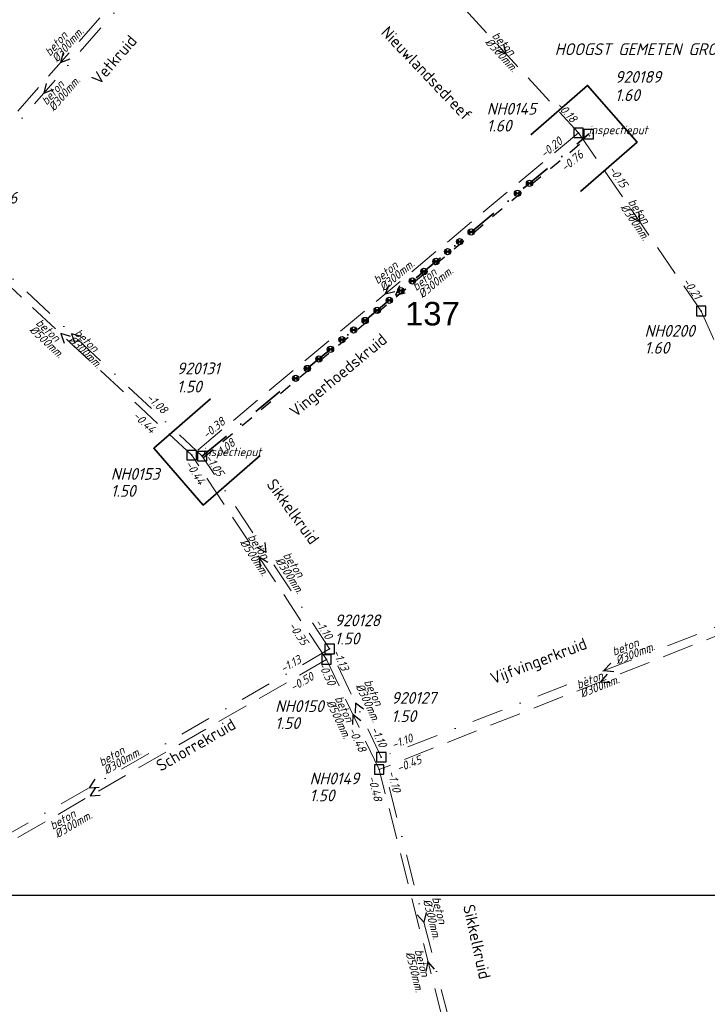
# Model space of a CAD drawing. Header units: metres. Extents: x 152202 to 157341, y 461610 to 468701.
# Tile 235 of 238: x 154694 to 154803, y 468313 to 468469. Entities that reach past the tile are written whole.
import ezdxf
from ezdxf.enums import TextEntityAlignment as Align

# ---------------------------------------------------------------- set-up
doc = ezdxf.new("R2010")
doc.units = ezdxf.units.M
doc.header["$PDMODE"] = 64
doc.header["$PDSIZE"] = 1.5
for name, pattern in [('HIDDEN', [4, 2, -2]), ('RI-HWA', [7.4, 5, -2.4]), ('RI-VWA', [11, 5, -3, 0, -3])]:
    doc.linetypes.add(name, pattern=pattern)
doc.layers.get('0').update_dxf_attribs({"linetype": 'CONTINUOUS'})
doc.layers.get('DEFPOINTS').update_dxf_attribs({"linetype": 'CONTINUOUS'})
for name, color, linetype, lineweight in [('B-OI-RI-HWA-BOB-T18', 150, 'CONTINUOUS', 18), ('B-OI-RI-HWA-MATERIAAL-T18', 150, 'CONTINUOUS', 18), ('B-OI-RI-HWA-PUTDEKSELHOOGTE-T25', 150, 'CONTINUOUS', 25), ('B-OI-RI-HWA-PUTNUMMER-T25', 150, 'CONTINUOUS', 25), ('B-OI-RI-HWA_DIAMETER-T18', 150, 'CONTINUOUS', 18), ('B-OI-RI-HWA_RIOOLPUT-S', 150, 'CONTINUOUS', 25), ('B-OI-RI-HWA_TRANSPORTLEIDING-G', 150, 'RI-HWA', 18), ('B-OI-RI-STROOMRICHTING-S', 252, 'CONTINUOUS', 25), ('B-OI-RI-VWA-BOB-T18', 34, 'CONTINUOUS', 18), ('B-OI-RI-VWA-DIAMETER-T18', 34, 'CONTINUOUS', 18), ('B-OI-RI-VWA-MATERIAAL-T18', 34, 'CONTINUOUS', 18), ('B-OI-RI-VWA_PUTDEKSELHOOGTE-T25', 34, 'CONTINUOUS', 25), ('B-OI-RI-VWA_PUTNUMMER-T25', 34, 'CONTINUOUS', 25), ('B-OI-RI-VWA_RIOOLPUT-S', 34, 'CONTINUOUS', 25), ('B-OI-RI-VWA_TRANSPORTLEIDING-G', 34, 'RI-VWA', 18), ('B-RO-OG-TOPOGRAFIE-T18', 2, 'CONTINUOUS', 18), ('N-OI-RI-STROOMRICHTING-S', 252, 'CONTINUOUS', 25), ('N-OI-RI-T50', 130, 'CONTINUOUS', 50), ('N-OI-RI-TRANSPORTLEIDING-GEEN VERIFICATIE-G', 161, 'HIDDEN', 30), ('N-OI-RI-VRIJVERVAL_HULPSTUK-S', 210, 'CONTINUOUS', 25), ('N-OI-RI-VWA-BOB-T18', 36, 'CONTINUOUS', 18), ('N-OI-RI-VWA-DIAMETER-T18', 36, 'CONTINUOUS', 18), ('N-OI-RI-VWA-MATERIAAL-T18', 36, 'CONTINUOUS', 18), ('N-OI-RI-VWA_PUTDEKSELHOOGTE-T25', 36, 'CONTINUOUS', 25), ('N-OI-RI-VWA_PUTNUMMER-T25', 36, 'CONTINUOUS', 25), ('N-OI-RI-VWA_RIOOLPUT-S', 36, 'CONTINUOUS', 25), ('N-OI-RI-VWA_TRANSPORTLEIDING-G', 36, 'RI-VWA', 35), ('N-OI-WH-T25', 2, 'CONTINUOUS', 25), ('N-RO-KG-GRENS_WERK-G', 7, 'XX-WERKGRENS', 35)]:
    doc.layers.add(name, color=color, linetype=linetype, lineweight=lineweight)
doc.styles.add('ARIAL', font='arial.ttf')
doc.styles.add('NLCS-ISO-M200-T18', font='NLCS-ISO.ttf', dxfattribs={"height": 360})
doc.styles.add('NLCS-ISO-M500-T18_CURSIEF', font='NLCS-ISO.ttf', dxfattribs={"oblique": 15, "height": 0.9})
doc.styles.add('NLCS-ISO-M750-T18_CURSIEF', font='NLCS-ISO.ttf', dxfattribs={"oblique": 15, "height": 1.35})
doc.styles.add('NLCS-ISO-M750-T25_CURSIEF', font='NLCS-ISO.ttf', dxfattribs={"oblique": 15, "height": 1.875})
doc.linetypes.add('XX-WERKGRENS', pattern='A,0,[137,NLCS.SHX,S=0.1,R=0,X=-1.1,Y=-1.35],-6', length=6)

# ---------------------------------------------------------------- blocks, each defined once
blk = doc.blocks.new('ACMAP_ANN_TEMPLATE_vwa-diam')
at = {"style": 'NLCS-ISO-M750-T18_CURSIEF', "oblique": 15}
blk.add_attdef('vwa-diam', (0.3, -1.3), '', height=1.35, dxfattribs=at)
blk = doc.blocks.new('ACMAP_ANN_TEMPLATE_vwa-materiaal')
at = {"style": 'NLCS-ISO-M750-T18_CURSIEF', "oblique": 15}
blk.add_attdef('vwa-mat', (0.3, 0.2), '', height=1.35, dxfattribs=at)
blk = doc.blocks.new('ACMAP_ANN_TEMPLATE_vwa-nap-l')
at = {"style": 'NLCS-ISO-M750-T18_CURSIEF', "oblique": 15}
blk.add_attdef('vwa-nap-l', (3.3, 0.2), '', height=1.35, dxfattribs=at)
blk = doc.blocks.new('ACMAP_ANN_TEMPLATE_vwa-nap-r')
at = {"style": 'NLCS-ISO-M750-T18_CURSIEF', "oblique": 15}
blk.add_attdef('vwa-nap-r', (-5.6, 0.2), '', height=1.35, dxfattribs=at)
blk = doc.blocks.new('ACMAP_ANN_TEMPLATE_type knoop')
at = {"layer": 'DEFPOINTS', "style": 'NLCS-ISO-M750-T18_CURSIEF', "oblique": 15}
blk.add_attdef('type_knoop', (0, 0), '', height=1.35, dxfattribs=at)
blk = doc.blocks.new('ACMAP_ANN_TEMPLATE_vwa-puth')
at = {"style": 'NLCS-ISO-M750-T25_CURSIEF', "oblique": 15}
blk.add_attdef('vwa-puth', (-3, 5), '', height=1.88, dxfattribs=at)
blk = doc.blocks.new('ACMAP_ANN_TEMPLATE_vwa-putnr')
at = {"style": 'NLCS-ISO-M750-T25_CURSIEF', "oblique": 15}
blk.add_attdef('vaw-putnr', (-3, 7.9), '', height=1.88, dxfattribs=at)
blk = doc.blocks.new('ACMAP_ANN_TEMPLATE_hwa-diam')
at = {"style": 'NLCS-ISO-M750-T18_CURSIEF', "oblique": 15}
blk.add_attdef('hwa-diam', (-3.7, -1.3), '', height=1.35, dxfattribs=at)
blk = doc.blocks.new('ACMAP_ANN_TEMPLATE_hwa-materiaal')
at = {"style": 'NLCS-ISO-M750-T18_CURSIEF', "oblique": 15}
blk.add_attdef('hwa-mat', (-3.7, 0.2), '', height=1.35, dxfattribs=at)
blk = doc.blocks.new('ACMAP_ANN_TEMPLATE_hwa-nap-l')
at = {"style": 'NLCS-ISO-M750-T18_CURSIEF', "oblique": 15}
blk.add_attdef('hwa-nap-l', (3.3, 0.2), '', height=1.35, dxfattribs=at)
blk = doc.blocks.new('ACMAP_ANN_TEMPLATE_hwa-nap-r')
at = {"style": 'NLCS-ISO-M750-T18_CURSIEF', "oblique": 15}
blk.add_attdef('hwa-nap-r', (-5.6, 0.2), '', height=1.35, dxfattribs=at)
blk = doc.blocks.new('ACMAP_ANN_TEMPLATE_hwa-puth')
at = {"color": 0, "linetype": 'ByBlock', "style": 'NLCS-ISO-M750-T25_CURSIEF', "oblique": 15}
blk.add_attdef('hwa-puth', (-9, -6.8), '', height=1.88, dxfattribs=at)
blk = doc.blocks.new('ACMAP_ANN_TEMPLATE_hwa-putnr')
at = {"color": 0, "linetype": 'ByBlock', "style": 'NLCS-ISO-M750-T25_CURSIEF', "oblique": 15}
blk.add_attdef('hwa-putnr', (-9, -4.1), '', height=1.88, dxfattribs=at)
blk = doc.blocks.new('SRI-HULP')
h = blk.add_hatch(color=256)
h.dxf.hatch_style = 1
h.paths.add_polyline_path([(-0.71, 0.71, 0.198912), (-1, 0, 0.198912), (-0.71, -0.71), (0, 0)])
h = blk.add_hatch(color=256)
h.dxf.hatch_style = 1
h.paths.add_polyline_path([(1, 0, 0.198912), (0.71, 0.71), (0, 0), (0.71, -0.71, 0.198912)])
for p, q in [((-0.71, 0.71), (0.71, -0.71)), ((-0.71, -0.71), (0.71, 0.71))]:
    blk.add_line(p, q)
blk.add_circle((0, 0), 1)

msp = doc.modelspace()

# ---------------------------------------------------------------- linework, layer by layer
at = {"layer": 'B-OI-RI-HWA_RIOOLPUT-S', "transparency": 33554623}
for p in [(154782.86, 468451.48), (154802.39, 468423.07), (154721.19, 468400.1), (154742.69, 468367.54), (154751.07, 468350)]:
    msp.add_point(p, dxfattribs=at)
at = {"layer": 'B-OI-RI-HWA_TRANSPORTLEIDING-G', "transparency": 33554623}
for p, q in [((154721.16, 468486.51), (154679.43, 468438.84)), ((154759.8, 468476.55), (154782.86, 468451.48)), ((154782.86, 468451.48), (154721.19, 468400.1)), ((154782.86, 468451.48), (154802.39, 468423.07)), ((154721.19, 468400.1), (154679.43, 468438.84)), ((154816.6, 468391.55), (154802.39, 468423.07)), ((154742.69, 468367.54), (154721.19, 468400.1)), ((154821.65, 468377.99), (154751.07, 468350)), ((154742.69, 468367.54), (154667.26, 468324.04)), ((154751.07, 468350), (154742.69, 468367.54)), ((154766.66, 468288.77), (154751.07, 468350))]:
    msp.add_line(p, q, dxfattribs=at)
at = {"layer": 'B-OI-RI-STROOMRICHTING-S', "transparency": 33554623}
for points in [[(154770.89, 468465.56), (154771.33, 468464.02), (154769.83, 468464.59)], [(154700.7, 468464.23), (154700.29, 468462.68), (154701.79, 468463.28)], [(154698.01, 468459.33), (154697.6, 468457.77), (154699.09, 468458.38)], [(154792.4, 468438.87), (154792.63, 468437.28), (154791.22, 468438.05)], [(154752.67, 468427.26), (154752.02, 468425.79), (154753.59, 468426.16)], [(154701.86, 468419.02), (154700.31, 468419.47), (154700.88, 468417.96)], [(154703.56, 468419.01), (154702.02, 468419.46), (154702.58, 468417.96)], [(154732.84, 468386.17), (154733.03, 468384.58), (154731.64, 468385.38)], [(154733.33, 468383.02), (154731.94, 468383.82), (154732.13, 468382.22)], [(154787.99, 468366.97), (154786.91, 468365.78), (154788.51, 468365.63)], [(154787.43, 468365.2), (154786.36, 468363.99), (154787.96, 468363.86)], [(154748.57, 468359.61), (154747.3, 468360.59), (154747.27, 468358.99)], [(154748.15, 468357.78), (154746.88, 468358.77), (154746.85, 468357.16)], [(154705.74, 468348.45), (154704.85, 468347.1), (154706.46, 468347.2)], [(154705.86, 468347.13), (154704.98, 468345.79), (154706.58, 468345.89)], [(154758.55, 468327.23), (154758.21, 468325.66), (154757.15, 468326.87)], [(154759.92, 468318.17), (154758.86, 468319.39), (154758.52, 468317.81)]]:
    msp.add_lwpolyline(points, dxfattribs=at)
at = {"layer": 'B-OI-RI-VWA_RIOOLPUT-S', "transparency": 33554623}
for p in [(154722.88, 468399.94), (154743.18, 468369.21), (154751.42, 468351.98)]:
    msp.add_point(p, dxfattribs=at)
at = {"layer": 'B-OI-RI-VWA_TRANSPORTLEIDING-G', "transparency": 33554623}
for p, q in [((154714.04, 468476.55), (154681.16, 468438.99)), ((154722.88, 468399.94), (154681.16, 468438.99)), ((154743.18, 468369.21), (154722.88, 468399.94)), ((154822.39, 468379.57), (154751.42, 468351.98)), ((154743.18, 468369.21), (154666.52, 468325)), ((154751.42, 468351.98), (154743.18, 468369.21)), ((154765, 468299.34), (154751.42, 468351.98))]:
    msp.add_line(p, q, dxfattribs=at)
at = {"layer": 'DEFPOINTS', "flags": 128}
msp.add_lwpolyline([(154852.51, 468520.854), (154848.08, 468520.556), (154812.94, 468520.556), (154655.44, 468520.556), (154655.44, 468343.555), (154655.44, 468329.988), (154852.51, 468329.988)], close=True, dxfattribs=at)
at = {"layer": 'N-OI-RI-STROOMRICHTING-S'}
msp.add_lwpolyline([(154754.32, 468427.07), (154753.67, 468425.59), (154755.24, 468425.96)], dxfattribs=at)
msp.add_lwpolyline([(154754.32, 468427.07), (154753.67, 468425.59), (154755.24, 468425.96)], dxfattribs=at)
at = {"layer": 'N-OI-RI-TRANSPORTLEIDING-GEEN VERIFICATIE-G'}
msp.add_line((154723.072, 468399.71), (154784.662, 468451.02), dxfattribs=at)
at = {"layer": 'N-OI-RI-VWA_RIOOLPUT-S'}
for p in [(154784.47, 468451.25), (154722.88, 468399.94)]:
    msp.add_point(p, dxfattribs=at)
at = {"layer": 'N-OI-RI-VWA_TRANSPORTLEIDING-G'}
msp.add_line((154722.88, 468399.94), (154784.47, 468451.25), dxfattribs=at)
at = {"layer": 'N-RO-KG-GRENS_WERK-G', "ltscale": 0.5, "flags": 128}
for points in [[(154783.157, 468442.102), (154792.201, 468449.989), (154784.314, 468459.033), (154775.27, 468451.146)], [(154724.193, 468409.088), (154715.149, 468401.201), (154723.036, 468392.157), (154732.08, 468400.044)]]:
    msp.add_lwpolyline(points, dxfattribs=at)

# ---------------------------------------------------------------- block references
at = {"layer": 'B-OI-RI-HWA-BOB-T18', "transparency": 33554623}
ref = msp.add_blockref('ACMAP_ANN_TEMPLATE_hwa-nap-r', (154782.86, 468451.48), dxfattribs=dict(at, rotation=312.6086092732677))
ref.add_attrib('hwa-nap-r', '-0.18', (154779.216, 468455.737), dxfattribs={"layer": '0', "color": 0, "linetype": 'ByBlock', "height": 1.35, "rotation": 312.60861, "style": 'NLCS-ISO-M750-T18_CURSIEF', "oblique": 15})
ref = msp.add_blockref('ACMAP_ANN_TEMPLATE_hwa-nap-l', (154775.024, 468445.098), dxfattribs=dict(at, rotation=39.79917361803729))
ref.add_attrib('hwa-nap-l', '-0.20', (154777.431, 468447.364), dxfattribs={"layer": '0', "color": 0, "linetype": 'ByBlock', "height": 1.35, "rotation": 39.79917, "style": 'NLCS-ISO-M750-T18_CURSIEF', "oblique": 15})
ref = msp.add_blockref('ACMAP_ANN_TEMPLATE_hwa-nap-l', (154785.563, 468448.235), dxfattribs=dict(at, rotation=304.5059551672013))
ref.add_attrib('hwa-nap-l', '-0.15', (154787.597, 468445.629), dxfattribs={"layer": '0', "color": 0, "linetype": 'ByBlock', "height": 1.35, "rotation": 304.50596, "style": 'NLCS-ISO-M750-T18_CURSIEF', "oblique": 15})
ref = msp.add_blockref('ACMAP_ANN_TEMPLATE_hwa-nap-r', (154802.39, 468423.07), dxfattribs=dict(at, rotation=304.5059551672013))
ref.add_attrib('hwa-nap-r', '-0.21', (154799.382, 468427.798), dxfattribs={"layer": '0', "color": 0, "linetype": 'ByBlock', "height": 1.35, "rotation": 304.50596, "style": 'NLCS-ISO-M750-T18_CURSIEF', "oblique": 15})
ref = msp.add_blockref('ACMAP_ANN_TEMPLATE_hwa-nap-l', (154709.158, 468408.349), dxfattribs=dict(at, rotation=317.1484738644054))
ref.add_attrib('hwa-nap-l', '-0.44', (154711.713, 468406.251), dxfattribs={"layer": '0', "color": 0, "linetype": 'ByBlock', "height": 1.35, "rotation": 317.14847, "style": 'NLCS-ISO-M750-T18_CURSIEF', "oblique": 15})
ref = msp.add_blockref('ACMAP_ANN_TEMPLATE_hwa-nap-r', (154728.013, 468406.046), dxfattribs=dict(at, rotation=39.79917361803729))
ref.add_attrib('hwa-nap-r', '-0.38', (154723.583, 468402.615), dxfattribs={"layer": '0', "color": 0, "linetype": 'ByBlock', "height": 1.35, "rotation": 39.79917, "style": 'NLCS-ISO-M750-T18_CURSIEF', "oblique": 15})
ref = msp.add_blockref('ACMAP_ANN_TEMPLATE_hwa-nap-r', (154723.017, 468393.889), dxfattribs=dict(at, rotation=303.437557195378))
ref.add_attrib('hwa-nap-r', '-0.44', (154720.098, 468398.673), dxfattribs={"layer": '0', "color": 0, "linetype": 'ByBlock', "height": 1.35, "rotation": 303.43756, "style": 'NLCS-ISO-M750-T18_CURSIEF', "oblique": 15})
ref = msp.add_blockref('ACMAP_ANN_TEMPLATE_hwa-nap-l', (154734.575, 468375.609), dxfattribs=dict(at, rotation=303.437557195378))
ref.add_attrib('hwa-nap-l', '-0.35', (154736.56, 468372.965), dxfattribs={"layer": '0', "color": 0, "linetype": 'ByBlock', "height": 1.35, "rotation": 303.43756, "style": 'NLCS-ISO-M750-T18_CURSIEF', "oblique": 15})
ref = msp.add_blockref('ACMAP_ANN_TEMPLATE_hwa-nap-r', (154743.517, 468361.685), dxfattribs=dict(at, rotation=295.536843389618))
ref.add_attrib('hwa-nap-r', '-0.50', (154741.283, 468366.824), dxfattribs={"layer": '0', "color": 0, "linetype": 'ByBlock', "height": 1.35, "rotation": 295.53684, "style": 'NLCS-ISO-M750-T18_CURSIEF', "oblique": 15})
ref = msp.add_blockref('ACMAP_ANN_TEMPLATE_hwa-nap-l', (154734.613, 468360.597), dxfattribs=dict(at, rotation=29.97177469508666))
ref.add_attrib('hwa-nap-l', '-0.50', (154737.371, 468362.419), dxfattribs={"layer": '0', "color": 0, "linetype": 'ByBlock', "height": 1.35, "rotation": 29.97177, "style": 'NLCS-ISO-M750-T18_CURSIEF', "oblique": 15})
ref = msp.add_blockref('ACMAP_ANN_TEMPLATE_hwa-nap-l', (154744.525, 468359.231), dxfattribs=dict(at, rotation=295.536843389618))
ref.add_attrib('hwa-nap-l', '-0.48', (154746.128, 468356.34), dxfattribs={"layer": '0', "color": 0, "linetype": 'ByBlock', "height": 1.35, "rotation": 295.53684, "style": 'NLCS-ISO-M750-T18_CURSIEF', "oblique": 15})
ref = msp.add_blockref('ACMAP_ANN_TEMPLATE_hwa-nap-r', (154759.485, 468351.426), dxfattribs=dict(at, rotation=21.63185438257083))
ref.add_attrib('hwa-nap-r', '-0.45', (154754.206, 468349.548), dxfattribs={"layer": '0', "color": 0, "linetype": 'ByBlock', "height": 1.35, "rotation": 21.63185, "style": 'NLCS-ISO-M750-T18_CURSIEF', "oblique": 15})
ref = msp.add_blockref('ACMAP_ANN_TEMPLATE_hwa-nap-r', (154750.479, 468343.339), dxfattribs=dict(at, rotation=284.2847706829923))
ref.add_attrib('hwa-nap-r', '-0.48', (154749.291, 468348.815), dxfattribs={"layer": '0', "color": 0, "linetype": 'ByBlock', "height": 1.35, "rotation": 284.28477, "style": 'NLCS-ISO-M750-T18_CURSIEF', "oblique": 15})
at = {"layer": 'B-OI-RI-HWA-MATERIAAL-T18', "transparency": 33554623}
ref = msp.add_blockref('ACMAP_ANN_TEMPLATE_hwa-materiaal', (154701.2, 468466.231), dxfattribs=dict(at, rotation=48.80131351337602))
ref.add_attrib('hwa-mat', 'beton', (154698.612, 468463.579), dxfattribs={"layer": '0', "color": 0, "linetype": 'ByBlock', "height": 1.35, "rotation": 48.80131, "style": 'NLCS-ISO-M750-T18_CURSIEF', "oblique": 15})
ref = msp.add_blockref('ACMAP_ANN_TEMPLATE_hwa-materiaal', (154771.33, 468464.015), dxfattribs=dict(at, rotation=312.6086092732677))
ref.add_attrib('hwa-mat', 'beton', (154768.972, 468466.874), dxfattribs={"layer": '0', "color": 0, "linetype": 'ByBlock', "height": 1.35, "rotation": 312.60861, "style": 'NLCS-ISO-M750-T18_CURSIEF', "oblique": 15})
ref = msp.add_blockref('ACMAP_ANN_TEMPLATE_hwa-materiaal', (154792.625, 468437.275), dxfattribs=dict(at, rotation=304.5059551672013))
ref.add_attrib('hwa-mat', 'beton', (154790.694, 468440.437), dxfattribs={"layer": '0', "color": 0, "linetype": 'ByBlock', "height": 1.35, "rotation": 304.50596, "style": 'NLCS-ISO-M750-T18_CURSIEF', "oblique": 15})
ref = msp.add_blockref('ACMAP_ANN_TEMPLATE_hwa-materiaal', (154753.8, 468429.503), dxfattribs=dict(at, rotation=39.79917361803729))
ref.add_attrib('hwa-mat', 'beton', (154750.83, 468427.288), dxfattribs={"layer": '0', "color": 0, "linetype": 'ByBlock', "height": 1.35, "rotation": 39.79917, "style": 'NLCS-ISO-M750-T18_CURSIEF', "oblique": 15})
ref = msp.add_blockref('ACMAP_ANN_TEMPLATE_hwa-materiaal', (154698.814, 468418.38), dxfattribs=dict(at, rotation=317.1484738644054))
ref.add_attrib('hwa-mat', 'beton', (154696.238, 468421.043), dxfattribs={"layer": '0', "color": 0, "linetype": 'ByBlock', "height": 1.35, "rotation": 317.14847, "style": 'NLCS-ISO-M750-T18_CURSIEF', "oblique": 15})
ref = msp.add_blockref('ACMAP_ANN_TEMPLATE_hwa-materiaal', (154731.94, 468383.82), dxfattribs=dict(at, rotation=303.437557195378))
ref.add_attrib('hwa-mat', 'beton', (154730.068, 468387.018), dxfattribs={"layer": '0', "color": 0, "linetype": 'ByBlock', "height": 1.35, "rotation": 303.43756, "style": 'NLCS-ISO-M750-T18_CURSIEF', "oblique": 15})
ref = msp.add_blockref('ACMAP_ANN_TEMPLATE_hwa-materiaal', (154786.36, 468363.995), dxfattribs=dict(at, rotation=21.63185438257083))
ref.add_attrib('hwa-mat', 'beton', (154782.847, 468362.817), dxfattribs={"layer": '0', "color": 0, "linetype": 'ByBlock', "height": 1.35, "rotation": 21.63185, "style": 'NLCS-ISO-M750-T18_CURSIEF', "oblique": 15})
ref = msp.add_blockref('ACMAP_ANN_TEMPLATE_hwa-materiaal', (154745.377, 468357.944), dxfattribs=dict(at, rotation=295.536843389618))
ref.add_attrib('hwa-mat', 'beton', (154743.963, 468361.369), dxfattribs={"layer": '0', "color": 0, "linetype": 'ByBlock', "height": 1.35, "rotation": 295.53684, "style": 'NLCS-ISO-M750-T18_CURSIEF', "oblique": 15})
ref = msp.add_blockref('ACMAP_ANN_TEMPLATE_hwa-materiaal', (154702.342, 468342.013), dxfattribs=dict(at, rotation=29.97177469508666))
ref.add_attrib('hwa-mat', 'beton', (154699.037, 468340.338), dxfattribs={"layer": '0', "color": 0, "linetype": 'ByBlock', "height": 1.35, "rotation": 29.97177, "style": 'NLCS-ISO-M750-T18_CURSIEF', "oblique": 15})
ref = msp.add_blockref('ACMAP_ANN_TEMPLATE_hwa-materiaal', (154757.441, 468317.529), dxfattribs=dict(at, rotation=284.2847706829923))
ref.add_attrib('hwa-mat', 'beton', (154756.722, 468321.164), dxfattribs={"layer": '0', "color": 0, "linetype": 'ByBlock', "height": 1.35, "rotation": 284.28477, "style": 'NLCS-ISO-M750-T18_CURSIEF', "oblique": 15})
at = {"layer": 'B-OI-RI-HWA-PUTDEKSELHOOGTE-T25', "transparency": 33554623}
for p, values in [((154777.234, 468458.465), {'hwa-puth': '1.60'}), ((154802.39, 468423.07), {'hwa-puth': '1.60'}), ((154717.297, 468400.267), {'hwa-puth': '1.50'}), ((154743.492, 468363.266), {'hwa-puth': '1.50'}), ((154748.998, 468351.736), {'hwa-puth': '1.50'})]:
    msp.add_blockref('ACMAP_ANN_TEMPLATE_hwa-puth', p, dxfattribs=at).add_auto_attribs(values)
at = {"layer": 'B-OI-RI-HWA-PUTNUMMER-T25', "transparency": 33554623}
for p, values in [((154777.234, 468458.465), {'hwa-putnr': 'NH0145'}), ((154802.39, 468423.07), {'hwa-putnr': 'NH0200'}), ((154717.297, 468400.267), {'hwa-putnr': 'NH0153'}), ((154743.492, 468363.266), {'hwa-putnr': 'NH0150'}), ((154748.998, 468351.736), {'hwa-putnr': 'NH0149'})]:
    msp.add_blockref('ACMAP_ANN_TEMPLATE_hwa-putnr', p, dxfattribs=at).add_auto_attribs(values)
at = {"layer": 'B-OI-RI-HWA_DIAMETER-T18', "transparency": 33554623}
ref = msp.add_blockref('ACMAP_ANN_TEMPLATE_hwa-diam', (154701.2, 468466.231), dxfattribs=dict(at, rotation=48.80131351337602))
ref.add_attrib('hwa-diam', '%%c300mm.', (154699.741, 468462.591), dxfattribs={"layer": '0', "color": 0, "linetype": 'ByBlock', "height": 1.35, "rotation": 48.80131, "style": 'NLCS-ISO-M750-T18_CURSIEF', "oblique": 15})
ref = msp.add_blockref('ACMAP_ANN_TEMPLATE_hwa-diam', (154771.33, 468464.015), dxfattribs=dict(at, rotation=312.6086092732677))
ref.add_attrib('hwa-diam', '%%c300mm.', (154767.868, 468465.858), dxfattribs={"layer": '0', "color": 0, "linetype": 'ByBlock', "height": 1.35, "rotation": 312.60861, "style": 'NLCS-ISO-M750-T18_CURSIEF', "oblique": 15})
ref = msp.add_blockref('ACMAP_ANN_TEMPLATE_hwa-diam', (154792.625, 468437.275), dxfattribs=dict(at, rotation=304.5059551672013))
ref.add_attrib('hwa-diam', '%%c300mm.', (154789.458, 468439.588), dxfattribs={"layer": '0', "color": 0, "linetype": 'ByBlock', "height": 1.35, "rotation": 304.50596, "style": 'NLCS-ISO-M750-T18_CURSIEF', "oblique": 15})
ref = msp.add_blockref('ACMAP_ANN_TEMPLATE_hwa-diam', (154753.8, 468429.503), dxfattribs=dict(at, rotation=39.79917361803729))
ref.add_attrib('hwa-diam', '%%c300mm.', (154751.79, 468426.136), dxfattribs={"layer": '0', "color": 0, "linetype": 'ByBlock', "height": 1.35, "rotation": 39.79917, "style": 'NLCS-ISO-M750-T18_CURSIEF', "oblique": 15})
ref = msp.add_blockref('ACMAP_ANN_TEMPLATE_hwa-diam', (154698.814, 468418.38), dxfattribs=dict(at, rotation=317.1484738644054))
ref.add_attrib('hwa-diam', '%%c500mm.', (154695.217, 468419.943), dxfattribs={"layer": '0', "color": 0, "linetype": 'ByBlock', "height": 1.35, "rotation": 317.14847, "style": 'NLCS-ISO-M750-T18_CURSIEF', "oblique": 15})
ref = msp.add_blockref('ACMAP_ANN_TEMPLATE_hwa-diam', (154731.94, 468383.82), dxfattribs=dict(at, rotation=303.437557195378))
ref.add_attrib('hwa-diam', '%%c500mm.', (154728.816, 468386.191), dxfattribs={"layer": '0', "color": 0, "linetype": 'ByBlock', "height": 1.35, "rotation": 303.43756, "style": 'NLCS-ISO-M750-T18_CURSIEF', "oblique": 15})
ref = msp.add_blockref('ACMAP_ANN_TEMPLATE_hwa-diam', (154786.36, 468363.995), dxfattribs=dict(at, rotation=21.63185438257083))
ref.add_attrib('hwa-diam', '%%c300mm.', (154783.4, 468361.423), dxfattribs={"layer": '0', "color": 0, "linetype": 'ByBlock', "height": 1.35, "rotation": 21.63185, "style": 'NLCS-ISO-M750-T18_CURSIEF', "oblique": 15})
ref = msp.add_blockref('ACMAP_ANN_TEMPLATE_hwa-diam', (154745.377, 468357.944), dxfattribs=dict(at, rotation=295.536843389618))
ref.add_attrib('hwa-diam', '%%c500mm.', (154742.609, 468360.722), dxfattribs={"layer": '0', "color": 0, "linetype": 'ByBlock', "height": 1.35, "rotation": 295.53684, "style": 'NLCS-ISO-M750-T18_CURSIEF', "oblique": 15})
ref = msp.add_blockref('ACMAP_ANN_TEMPLATE_hwa-diam', (154702.342, 468342.013), dxfattribs=dict(at, rotation=29.97177469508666))
ref.add_attrib('hwa-diam', '%%c300mm.', (154699.786, 468339.038), dxfattribs={"layer": '0', "color": 0, "linetype": 'ByBlock', "height": 1.35, "rotation": 29.97177, "style": 'NLCS-ISO-M750-T18_CURSIEF', "oblique": 15})
ref = msp.add_blockref('ACMAP_ANN_TEMPLATE_hwa-diam', (154757.441, 468317.529), dxfattribs=dict(at, rotation=284.2847706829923))
ref.add_attrib('hwa-diam', '%%c500mm.', (154755.268, 468320.794), dxfattribs={"layer": '0', "color": 0, "linetype": 'ByBlock', "height": 1.35, "rotation": 284.28477, "style": 'NLCS-ISO-M750-T18_CURSIEF', "oblique": 15})
at = {"layer": 'B-OI-RI-VWA-BOB-T18', "transparency": 33554623}
ref = msp.add_blockref('ACMAP_ANN_TEMPLATE_vwa-nap-l', (154711.284, 468411.265), dxfattribs=dict(at, rotation=316.8933272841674))
ref.add_attrib('vwa-nap-l', '-1.08', (154713.83, 468409.156), dxfattribs={"layer": '0', "color": 0, "linetype": 'ByBlock', "height": 1.35, "rotation": 316.89333, "style": 'NLCS-ISO-M750-T18_CURSIEF', "oblique": 15})
ref = msp.add_blockref('ACMAP_ANN_TEMPLATE_vwa-nap-r', (154726.185, 468394.892), dxfattribs=dict(at, rotation=303.4484420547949))
ref.add_attrib('vwa-nap-r', '-1.05', (154723.265, 468399.675), dxfattribs={"layer": '0', "color": 0, "linetype": 'ByBlock', "height": 1.35, "rotation": 303.44844, "style": 'NLCS-ISO-M750-T18_CURSIEF', "oblique": 15})
ref = msp.add_blockref('ACMAP_ANN_TEMPLATE_vwa-nap-l', (154738.747, 468376.116), dxfattribs=dict(at, rotation=303.4484420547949))
ref.add_attrib('vwa-nap-l', '-1.10', (154740.732, 468373.472), dxfattribs={"layer": '0', "color": 0, "linetype": 'ByBlock', "height": 1.35, "rotation": 303.44844, "style": 'NLCS-ISO-M750-T18_CURSIEF', "oblique": 15})
ref = msp.add_blockref('ACMAP_ANN_TEMPLATE_vwa-nap-l', (154733.036, 468363.543), dxfattribs=dict(at, rotation=29.97214870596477))
ref.add_attrib('vwa-nap-l', '-1.13', (154735.795, 468365.365), dxfattribs={"layer": '0', "color": 0, "linetype": 'ByBlock', "height": 1.35, "rotation": 29.97215, "style": 'NLCS-ISO-M750-T18_CURSIEF', "oblique": 15})
ref = msp.add_blockref('ACMAP_ANN_TEMPLATE_vwa-nap-r', (154745.847, 468363.58), dxfattribs=dict(at, rotation=295.5587884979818))
ref.add_attrib('vwa-nap-r', '-1.13', (154743.612, 468368.719), dxfattribs={"layer": '0', "color": 0, "linetype": 'ByBlock', "height": 1.35, "rotation": 295.55879, "style": 'NLCS-ISO-M750-T18_CURSIEF', "oblique": 15})
ref = msp.add_blockref('ACMAP_ANN_TEMPLATE_vwa-nap-l', (154748.076, 468359.374), dxfattribs=dict(at, rotation=295.5587884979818))
ref.add_attrib('vwa-nap-l', '-1.10', (154749.681, 468356.483), dxfattribs={"layer": '0', "color": 0, "linetype": 'ByBlock', "height": 1.35, "rotation": 295.55879, "style": 'NLCS-ISO-M750-T18_CURSIEF', "oblique": 15})
ref = msp.add_blockref('ACMAP_ANN_TEMPLATE_vwa-nap-r', (154758.671, 468355.095), dxfattribs=dict(at, rotation=21.24388212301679))
ref.add_attrib('vwa-nap-r', '-1.10', (154753.379, 468353.252), dxfattribs={"layer": '0', "color": 0, "linetype": 'ByBlock', "height": 1.35, "rotation": 21.24388, "style": 'NLCS-ISO-M750-T18_CURSIEF', "oblique": 15})
ref = msp.add_blockref('ACMAP_ANN_TEMPLATE_vwa-nap-r', (154753.627, 468344.139), dxfattribs=dict(at, rotation=284.4656853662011))
ref.add_attrib('vwa-nap-r', '-1.10', (154752.421, 468349.612), dxfattribs={"layer": '0', "color": 0, "linetype": 'ByBlock', "height": 1.35, "rotation": 284.46569, "style": 'NLCS-ISO-M750-T18_CURSIEF', "oblique": 15})
at = {"layer": 'B-OI-RI-VWA-DIAMETER-T18', "transparency": 33554623}
ref = msp.add_blockref('ACMAP_ANN_TEMPLATE_vwa-diam', (154698.027, 468455.424), dxfattribs=dict(at, rotation=48.80111785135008))
ref.add_attrib('vwa-diam', '%%c300mm.', (154699.203, 468454.794), dxfattribs={"layer": '0', "color": 0, "linetype": 'ByBlock', "height": 1.35, "rotation": 48.80112, "style": 'NLCS-ISO-M750-T18_CURSIEF', "oblique": 15})
ref = msp.add_blockref('ACMAP_ANN_TEMPLATE_vwa-diam', (154702.02, 468419.465), dxfattribs=dict(at, rotation=316.8933272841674))
ref.add_attrib('vwa-diam', '%%c300mm.', (154701.351, 468418.311), dxfattribs={"layer": '0', "color": 0, "linetype": 'ByBlock', "height": 1.35, "rotation": 316.89333, "style": 'NLCS-ISO-M750-T18_CURSIEF', "oblique": 15})
ref = msp.add_blockref('ACMAP_ANN_TEMPLATE_vwa-diam', (154735.366, 468384.276), dxfattribs=dict(at, rotation=303.4484420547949))
ref.add_attrib('vwa-diam', '%%c300mm.', (154734.446, 468383.309), dxfattribs={"layer": '0', "color": 0, "linetype": 'ByBlock', "height": 1.35, "rotation": 303.44844, "style": 'NLCS-ISO-M750-T18_CURSIEF', "oblique": 15})
ref = msp.add_blockref('ACMAP_ANN_TEMPLATE_vwa-diam', (154788.305, 468367.817), dxfattribs=dict(at, rotation=21.24388212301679))
ref.add_attrib('vwa-diam', '%%c300mm.', (154789.056, 468366.714), dxfattribs={"layer": '0', "color": 0, "linetype": 'ByBlock', "height": 1.35, "rotation": 21.24388, "style": 'NLCS-ISO-M750-T18_CURSIEF', "oblique": 15})
ref = msp.add_blockref('ACMAP_ANN_TEMPLATE_vwa-diam', (154748.314, 468364.16), dxfattribs=dict(at, rotation=295.5587884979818))
ref.add_attrib('vwa-diam', '%%c300mm.', (154747.271, 468363.329), dxfattribs={"layer": '0', "color": 0, "linetype": 'ByBlock', "height": 1.35, "rotation": 295.55879, "style": 'NLCS-ISO-M750-T18_CURSIEF', "oblique": 15})
ref = msp.add_blockref('ACMAP_ANN_TEMPLATE_vwa-diam', (154706.686, 468350.141), dxfattribs=dict(at, rotation=29.97214870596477))
ref.add_attrib('vwa-diam', '%%c300mm.', (154707.596, 468349.165), dxfattribs={"layer": '0', "color": 0, "linetype": 'ByBlock', "height": 1.35, "rotation": 29.97215, "style": 'NLCS-ISO-M750-T18_CURSIEF', "oblique": 15})
ref = msp.add_blockref('ACMAP_ANN_TEMPLATE_vwa-diam', (154759.226, 468329.792), dxfattribs=dict(at, rotation=284.4656853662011))
ref.add_attrib('vwa-diam', '%%c300mm.', (154758.042, 468329.177), dxfattribs={"layer": '0', "color": 0, "linetype": 'ByBlock', "height": 1.35, "rotation": 284.46569, "style": 'NLCS-ISO-M750-T18_CURSIEF', "oblique": 15})
at = {"layer": 'B-OI-RI-VWA-MATERIAAL-T18', "transparency": 33554623}
ref = msp.add_blockref('ACMAP_ANN_TEMPLATE_vwa-materiaal', (154698.027, 468455.424), dxfattribs=dict(at, rotation=48.80111785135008))
ref.add_attrib('vwa-mat', 'beton', (154698.074, 468455.782), dxfattribs={"layer": '0', "color": 0, "linetype": 'ByBlock', "height": 1.35, "rotation": 48.80112, "style": 'NLCS-ISO-M750-T18_CURSIEF', "oblique": 15})
ref = msp.add_blockref('ACMAP_ANN_TEMPLATE_vwa-materiaal', (154702.02, 468419.465), dxfattribs=dict(at, rotation=316.8933272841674))
ref.add_attrib('vwa-mat', 'beton', (154702.376, 468419.406), dxfattribs={"layer": '0', "color": 0, "linetype": 'ByBlock', "height": 1.35, "rotation": 316.89333, "style": 'NLCS-ISO-M750-T18_CURSIEF', "oblique": 15})
ref = msp.add_blockref('ACMAP_ANN_TEMPLATE_vwa-materiaal', (154735.366, 468384.276), dxfattribs=dict(at, rotation=303.4484420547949))
ref.add_attrib('vwa-mat', 'beton', (154735.698, 468384.136), dxfattribs={"layer": '0', "color": 0, "linetype": 'ByBlock', "height": 1.35, "rotation": 303.44844, "style": 'NLCS-ISO-M750-T18_CURSIEF', "oblique": 15})
ref = msp.add_blockref('ACMAP_ANN_TEMPLATE_vwa-materiaal', (154788.305, 468367.817), dxfattribs=dict(at, rotation=21.24388212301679))
ref.add_attrib('vwa-mat', 'beton', (154788.513, 468368.112), dxfattribs={"layer": '0', "color": 0, "linetype": 'ByBlock', "height": 1.35, "rotation": 21.24388, "style": 'NLCS-ISO-M750-T18_CURSIEF', "oblique": 15})
ref = msp.add_blockref('ACMAP_ANN_TEMPLATE_vwa-materiaal', (154748.314, 468364.16), dxfattribs=dict(at, rotation=295.5587884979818))
ref.add_attrib('vwa-mat', 'beton', (154748.624, 468363.976), dxfattribs={"layer": '0', "color": 0, "linetype": 'ByBlock', "height": 1.35, "rotation": 295.55879, "style": 'NLCS-ISO-M750-T18_CURSIEF', "oblique": 15})
ref = msp.add_blockref('ACMAP_ANN_TEMPLATE_vwa-materiaal', (154706.686, 468350.141), dxfattribs=dict(at, rotation=29.97214870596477))
ref.add_attrib('vwa-mat', 'beton', (154706.846, 468350.465), dxfattribs={"layer": '0', "color": 0, "linetype": 'ByBlock', "height": 1.35, "rotation": 29.97215, "style": 'NLCS-ISO-M750-T18_CURSIEF', "oblique": 15})
ref = msp.add_blockref('ACMAP_ANN_TEMPLATE_vwa-materiaal', (154759.226, 468329.792), dxfattribs=dict(at, rotation=284.4656853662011))
ref.add_attrib('vwa-mat', 'beton', (154759.495, 468329.552), dxfattribs={"layer": '0', "color": 0, "linetype": 'ByBlock', "height": 1.35, "rotation": 284.46569, "style": 'NLCS-ISO-M750-T18_CURSIEF', "oblique": 15})
at = {"layer": 'B-OI-RI-VWA_PUTDEKSELHOOGTE-T25', "transparency": 33554623}
ref = msp.add_blockref('ACMAP_ANN_TEMPLATE_vwa-puth', (154746.99, 468364.936), dxfattribs=at)
ref.add_attrib('vwa-puth', '1.50', (154743.99, 468369.936), dxfattribs={"layer": '0', "color": 0, "linetype": 'ByBlock', "height": 1.875, "style": 'NLCS-ISO-M750-T25_CURSIEF', "oblique": 15})
ref = msp.add_blockref('ACMAP_ANN_TEMPLATE_vwa-puth', (154756.032, 468352.581), dxfattribs=at)
ref.add_attrib('vwa-puth', '1.50', (154753.032, 468357.581), dxfattribs={"layer": '0', "color": 0, "linetype": 'ByBlock', "height": 1.875, "style": 'NLCS-ISO-M750-T25_CURSIEF', "oblique": 15})
at = {"layer": 'B-OI-RI-VWA_PUTNUMMER-T25', "transparency": 33554623}
ref = msp.add_blockref('ACMAP_ANN_TEMPLATE_vwa-putnr', (154689.17, 468432.289), dxfattribs=at)
ref.add_attrib('vaw-putnr', '920136', (154686.17, 468440.189), dxfattribs={"layer": '0', "color": 0, "linetype": 'ByBlock', "height": 1.875, "style": 'NLCS-ISO-M750-T25_CURSIEF', "oblique": 15})
ref = msp.add_blockref('ACMAP_ANN_TEMPLATE_vwa-putnr', (154746.99, 468364.936), dxfattribs=at)
ref.add_attrib('vaw-putnr', '920128', (154743.99, 468372.836), dxfattribs={"layer": '0', "color": 0, "linetype": 'ByBlock', "height": 1.875, "style": 'NLCS-ISO-M750-T25_CURSIEF', "oblique": 15})
ref = msp.add_blockref('ACMAP_ANN_TEMPLATE_vwa-putnr', (154756.032, 468352.581), dxfattribs=at)
ref.add_attrib('vaw-putnr', '920127', (154753.032, 468360.481), dxfattribs={"layer": '0', "color": 0, "linetype": 'ByBlock', "height": 1.875, "style": 'NLCS-ISO-M750-T25_CURSIEF', "oblique": 15})
at = {"layer": 'DEFPOINTS'}
for p in [(154784.47, 468451.25), (154722.88, 468399.94)]:
    msp.add_blockref('ACMAP_ANN_TEMPLATE_type knoop', p, dxfattribs=at).add_auto_attribs({'type_knoop': 'inspectieput'})
at = {"layer": 'N-OI-RI-VRIJVERVAL_HULPSTUK-S', "xscale": 0.5, "yscale": 0.5, "zscale": 0.5}
for p in [(154775.047, 468443.406), (154773.125, 468441.812), (154765.75, 468435.656), (154763.906, 468434.125), (154761.984, 468432.531), (154760.141, 468430.969), (154758.219, 468429.375), (154756.375, 468427.844), (154754.531, 468426.312), (154752.688, 468424.781), (154750.766, 468423.188), (154748.844, 468421.562), (154747, 468420.031), (154745.156, 468418.5), (154743.312, 468416.969), (154741.469, 468415.438), (154739.625, 468413.906), (154737.781, 468412.344)]:
    msp.add_blockref('SRI-HULP', p, dxfattribs=at)
at = {"layer": 'N-OI-RI-VWA-BOB-T18', "rotation": 39.79733486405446}
for name, p, values in [('ACMAP_ANN_TEMPLATE_vwa-nap-r', (154785.156, 468448.625), {'vwa-nap-r': '-0.76'}), ('ACMAP_ANN_TEMPLATE_vwa-nap-l', (154722.966, 468397.135), {'vwa-nap-l': '-1.08'})]:
    msp.add_blockref(name, p, dxfattribs=at).add_auto_attribs(values)
at = {"layer": 'N-OI-RI-VWA-DIAMETER-T18', "rotation": 39.79733486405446}
msp.add_blockref('ACMAP_ANN_TEMPLATE_vwa-diam', (154756.896, 468425.843), dxfattribs=at).add_auto_attribs({'vwa-diam': '%%c300mm.'})
at = {"layer": 'N-OI-RI-VWA-MATERIAAL-T18', "rotation": 39.79733486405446}
msp.add_blockref('ACMAP_ANN_TEMPLATE_vwa-materiaal', (154756.896, 468425.843), dxfattribs=at).add_auto_attribs({'vwa-mat': 'beton'})
at = {"layer": 'N-OI-RI-VWA_PUTDEKSELHOOGTE-T25'}
for p, values in [((154791.683, 468451.536), {'vwa-puth': '1.60'}), ((154721.834, 468405.084), {'vwa-puth': '1.50'})]:
    msp.add_blockref('ACMAP_ANN_TEMPLATE_vwa-puth', p, dxfattribs=at).add_auto_attribs(values)
at = {"layer": 'N-OI-RI-VWA_PUTNUMMER-T25'}
for p, values in [((154791.683, 468451.536), {'vaw-putnr': '920189'}), ((154721.834, 468405.084), {'vaw-putnr': '920131'})]:
    msp.add_blockref('ACMAP_ANN_TEMPLATE_vwa-putnr', p, dxfattribs=at).add_auto_attribs(values)

# ---------------------------------------------------------------- texts
at = {"layer": 'B-RO-OG-TOPOGRAFIE-T18', "style": 'NLCS-ISO-M200-T18'}
for s, rotation, p in [('Nieuwlandsedreef', 313.6, (154758.66, 468460.94)), ('Vetkruid', 48.9, (154708.818, 468463.111)), ('Vingerhoedskruid', 39.5, (154744.707, 468412.628)), ('Sikkelkruid', 306.2, (154737.339, 468391.123)), ('Vijfvingerkruid', 20.9, (154776.582, 468367.058)), ('Schorrekruid', 30, (154721.852, 468353.95)), ('Sikkelkruid', 282.6, (154766.662, 468322.55))]:
    msp.add_text(s, height=1.875, rotation=rotation, dxfattribs=at).set_placement(p, align=Align.MIDDLE)
at = {"layer": 'N-OI-RI-T50', "style": 'ARIAL'}
msp.add_text('137', height=3.75, dxfattribs=at).set_placement((154755.198, 468420.772))
at = {"layer": 'N-OI-WH-T25', "style": 'NLCS-ISO-M500-T18_CURSIEF', "oblique": 15}
msp.add_text('HOOGST GEMETEN GRONDWATERSTAND ca. +0.78', height=1.875, dxfattribs=at).set_placement((154806.52, 468463.293), align=Align.BOTTOM_CENTER)

doc.saveas('drawing.dxf')
